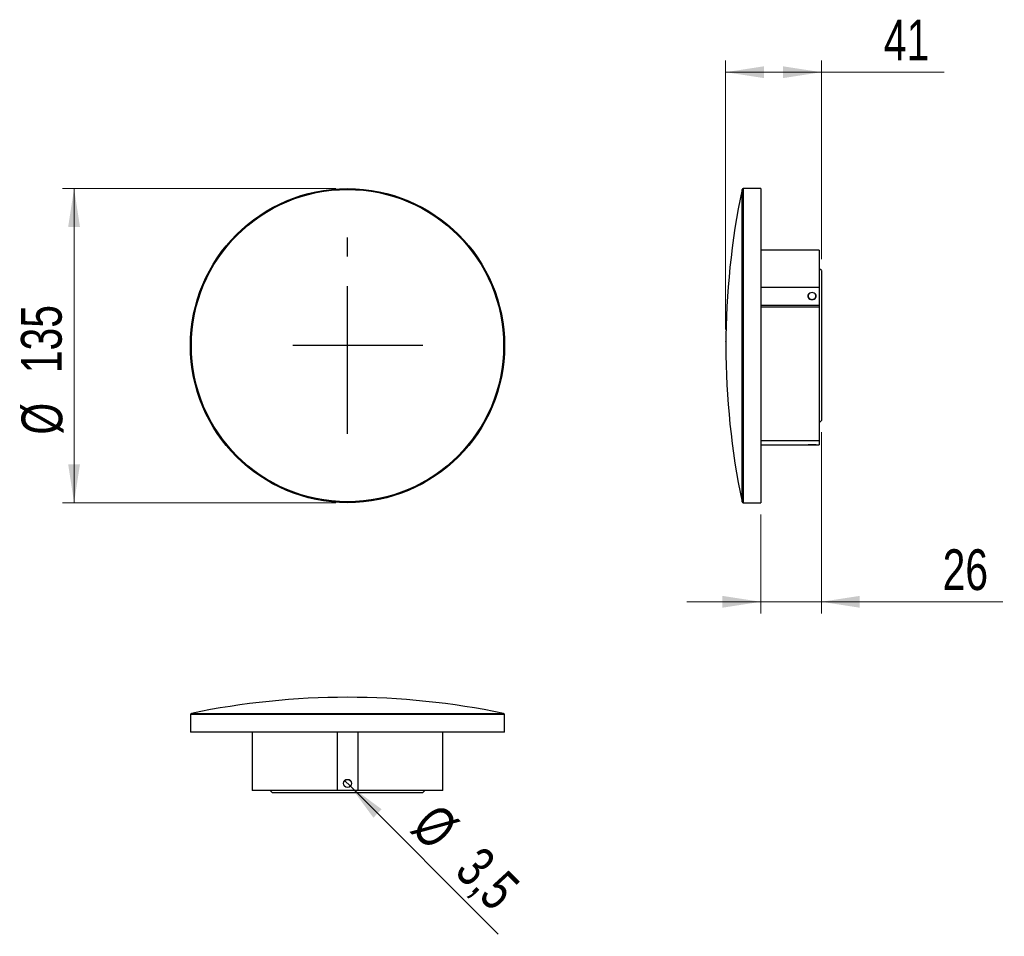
# Model space of a CAD drawing. Header units: millimetres. Extents: x 66.9 to 151.5, y 175.6 to 254.3.
import ezdxf

# ---------------------------------------------------------------- set-up
doc = ezdxf.new("R2010")
doc.units = ezdxf.units.MM
doc.header["$PDSIZE"] = -1
doc.linetypes.add('CENTERX2', pattern=[20.32, 12.7, -2.54, 2.54, -2.54])
doc.styles.add('SLDTEXTSTYLE0', font='TXT', dxfattribs={"width": 0.75})
doc.dimstyles.new('SLDDIMSTYLE0', dxfattribs={"dimtxt": 3.5, "dimasz": 3.302, "dimexe": 0, "dimexo": 0.0625, "dimgap": 0.875, "dimtad": 1, "dimdec": 0, "dimlfac": 5, "dimrnd": 1e-09, "dimzin": 12, "dimdsep": 46, "dimtxsty": 'SLDTEXTSTYLE0', "dimsah": 1, "dimcen": 0.09, "dimadec": 0, "dimazin": 3, "dimtfac": 1, "dimtdec": 0, "dimtmove": 0, "dimatfit": 0, "dimfxl": 0, "dimfrac": 2, "dimtolj": 1, "dimtzin": 12, "dimarcsym": 0})
doc.dimstyles.new('SLDDIMSTYLE1', dxfattribs={"dimtxt": 3.5, "dimasz": 3.302, "dimexe": 0, "dimexo": 0.0625, "dimgap": 0.875, "dimtad": 1, "dimdec": 0, "dimlfac": 5, "dimrnd": 1e-09, "dimzin": 12, "dimdsep": 46, "dimtxsty": 'SLDTEXTSTYLE0', "dimsah": 1, "dimcen": 0.09, "dimadec": 0, "dimazin": 3, "dimtfac": 1, "dimtdec": 0, "dimtofl": 0, "dimtmove": 0, "dimatfit": 3, "dimfxl": 0, "dimfrac": 2, "dimtolj": 1, "dimtzin": 12, "dimarcsym": 0})
doc.dimstyles.new('SLDDIMSTYLE2', dxfattribs={"dimtxt": 3.5, "dimasz": 3.302, "dimexe": 0, "dimexo": 0.0625, "dimgap": 0.875, "dimtad": 1, "dimdec": 1, "dimlfac": 5, "dimrnd": 1e-09, "dimzin": 12, "dimdsep": 46, "dimtxsty": 'SLDTEXTSTYLE0', "dimblk1": 'NONE', "dimsah": 1, "dimcen": 0, "dimadec": 0, "dimazin": 3, "dimtfac": 1, "dimtdec": 1, "dimtmove": 0, "dimatfit": 3, "dimldrblk": 'NONE', "dimfxl": 0, "dimfrac": 2, "dimtolj": 1, "dimtzin": 12, "dimarcsym": 0})

# ---------------------------------------------------------------- blocks, each defined once
blk = doc.blocks.new('_D')
at = {"color": 7, "linetype": 'Continuous', "lineweight": 0}
for p, q in [((94.076, 239.824), (70.576, 239.824)), ((71.576, 239.824), (71.576, 212.824)), ((94.076, 212.824), (70.576, 212.824))]:
    blk.add_line(p, q, dxfattribs=at)
at = {"color": 7, "linetype": 'Continuous', "lineweight": 18}
for points in [[(71.576, 239.824), (71.068, 236.522), (72.084, 236.522)], [(71.576, 212.824), (72.084, 216.126), (71.068, 216.126)]]:
    blk.add_solid(points, dxfattribs=at)
at = {"color": 7, "linetype": 'Continuous', "lineweight": 18, "char_height": 3.5, "attachment_point": 1, "rotation": 90, "style": 'SLDTEXTSTYLE0'}
for s, insert in [('135', (67.011, 223.956)), ('%%c', (67.064, 218.678))]:
    blk.add_mtext(s, dxfattribs=dict(at, insert=insert))
blk = doc.blocks.new('_D_1')
at = {"color": 7, "linetype": 'Continuous', "lineweight": 0}
for p, q in [((127.567, 227.707), (127.567, 250.824)), ((135.803, 233.767), (135.803, 250.824)), ((127.567, 249.824), (135.803, 249.824)), ((135.803, 249.824), (146.35, 249.824))]:
    blk.add_line(p, q, dxfattribs=at)
at = {"color": 7, "linetype": 'Continuous', "lineweight": 18}
for points in [[(127.567, 249.824), (130.869, 249.316), (130.869, 250.332)], [(135.803, 249.824), (132.501, 250.332), (132.501, 249.316)]]:
    blk.add_solid(points, dxfattribs=at)
at = {"color": 7, "linetype": 'Continuous', "lineweight": 18, "insert": (141.178, 254.336), "char_height": 3.5, "attachment_point": 1, "style": 'SLDTEXTSTYLE0'}
blk.add_mtext('41', dxfattribs=at)
blk = doc.blocks.new('_D_2')
at = {"color": 7, "linetype": 'Continuous', "lineweight": 0}
for p, q in [((135.803, 218.882), (135.803, 203.308)), ((130.603, 211.824), (130.603, 203.308)), ((130.603, 204.308), (124.253, 204.308)), ((130.603, 204.308), (135.803, 204.308)), ((135.803, 204.308), (151.401, 204.308))]:
    blk.add_line(p, q, dxfattribs=at)
at = {"color": 7, "linetype": 'Continuous', "lineweight": 18}
for points in [[(130.603, 204.308), (127.301, 204.816), (127.301, 203.8)], [(135.803, 204.308), (139.105, 203.8), (139.105, 204.816)]]:
    blk.add_solid(points, dxfattribs=at)
at = {"color": 7, "linetype": 'Continuous', "lineweight": 18, "insert": (146.229, 208.819), "char_height": 3.5, "attachment_point": 1, "style": 'SLDTEXTSTYLE0'}
blk.add_mtext('26', dxfattribs=at)
blk = doc.blocks.new('_D_3')
at = {"color": 7, "linetype": 'Continuous', "lineweight": 0}
for q in [(94.829, 188.947), (108.035, 175.741)]:
    blk.add_line((95.324, 188.452), q, dxfattribs=at)
at = {"color": 7, "linetype": 'Continuous', "lineweight": 18}
blk.add_solid([(95.324, 188.452), (97.299, 185.758), (98.018, 186.477)], dxfattribs=at)
at = {"color": 7, "linetype": 'Continuous', "lineweight": 18, "char_height": 3.5, "attachment_point": 1, "rotation": 315, "style": 'SLDTEXTSTYLE0'}
for s, insert in [('%%c', (102.875, 187.189)), ('3,5', (106.645, 183.495))]:
    blk.add_mtext(s, dxfattribs=dict(at, insert=insert))
blk = doc.blocks.new('_None')

msp = doc.modelspace()

# ---------------------------------------------------------------- linework, layer by layer
at = {"color": 7, "linetype": 'Continuous', "lineweight": 25}
for p, q in [((128.986, 212.904), (128.986, 239.745)), ((130.603, 239.824), (129.084, 239.824)), ((129.084, 239.824), (129.084, 212.824)), ((130.603, 239.824), (130.603, 212.824)), ((135.603, 234.524), (130.603, 234.524)), ((135.603, 234.524), (135.603, 231.362)), ((135.803, 232.767), (135.603, 232.967)), ((135.803, 232.767), (135.803, 219.882)), ((130.603, 231.362), (135.603, 231.362)), ((135.603, 231.362), (135.603, 229.804)), ((134.659, 230.59), (134.659, 230.524)), ((135.346, 230.524), (135.346, 230.59)), ((130.603, 229.804), (135.603, 229.804)), ((135.603, 229.62), (130.603, 229.62)), ((135.603, 229.804), (135.603, 229.62)), ((135.603, 229.62), (135.603, 218.174)), ((135.603, 219.682), (135.803, 219.882)), ((130.603, 218.174), (135.603, 218.174)), ((130.603, 217.807), (135.603, 217.807)), ((134.659, 217.807), (134.659, 217.792)), ((135.346, 217.792), (134.659, 217.792)), ((135.346, 217.792), (135.346, 217.807)), ((135.603, 218.174), (135.603, 217.807)), ((129.084, 212.824), (130.603, 212.824)), ((81.656, 194.716), (108.497, 194.716)), ((81.576, 194.619), (81.576, 193.1)), ((108.576, 194.619), (81.576, 194.619)), ((108.576, 193.1), (108.576, 194.619)), ((108.576, 193.1), (81.576, 193.1)), ((86.876, 193.1), (86.876, 188.1)), ((94.176, 193.1), (94.176, 188.1)), ((95.976, 193.1), (95.976, 188.1)), ((103.276, 188.1), (103.276, 193.1)), ((94.176, 188.1), (86.876, 188.1)), ((88.434, 188.1), (88.634, 187.9)), ((101.519, 187.9), (88.634, 187.9)), ((95.976, 188.1), (94.176, 188.1)), ((103.276, 188.1), (95.976, 188.1)), ((101.519, 187.9), (101.719, 188.1))]:
    msp.add_line(p, q, dxfattribs=at)
at = {"color": 7, "linetype": 'CENTERX2'}
for p, q in [((95.076, 218.733), (95.076, 235.615)), ((101.554, 226.324), (90.374, 226.324))]:
    msp.add_line(p, q, dxfattribs=at)
at = {"color": 7, "linetype": 'Continuous', "lineweight": 25, "flags": 128}
for points in [[(134.805, 230.833), (134.738, 230.782), (134.684, 230.709), (134.656, 230.626), (134.656, 230.54), (134.684, 230.457), (134.738, 230.385), (134.813, 230.328), (134.904, 230.292), (135.003, 230.28)], [(135.003, 230.293), (135.099, 230.305), (135.188, 230.34), (135.262, 230.396), (135.315, 230.467), (135.342, 230.548), (135.342, 230.633), (135.315, 230.714), (135.262, 230.785), (135.188, 230.84), (135.099, 230.875), (135.003, 230.887), (134.906, 230.875), (134.817, 230.84), (134.743, 230.785), (134.69, 230.714), (134.663, 230.633), (134.663, 230.548), (134.69, 230.467), (134.743, 230.396), (134.817, 230.34), (134.906, 230.305), (135.003, 230.293)], [(135.003, 230.28), (135.101, 230.292), (135.192, 230.328), (135.267, 230.385), (135.321, 230.457), (135.349, 230.54), (135.349, 230.626), (135.321, 230.709), (135.267, 230.782), (135.2, 230.833)]]:
    msp.add_lwpolyline(points, dxfattribs=at)
at = {"color": 7, "linetype": 'Continuous', "lineweight": 25}
for centre, radius in [((95.076, 226.324), 13.5), ((95.076, 226.324), 13.42), ((95.076, 188.7), 0.35), ((95.076, 188.7), 0.343)]:
    msp.add_circle(centre, radius, dxfattribs=at)
for centre, radius, start, end in [((193.392, 226.324), 65.789, 168.22958, 191.77042), ((129.084, 239.724), 0.1, 90, 168.22958), ((129.084, 212.924), 0.1, 191.77042, 270), ((95.076, 130.311), 65.789, 90, 101.77042), ((95.076, 130.311), 65.789, 78.22958, 90), ((81.676, 194.619), 0.1, 101.77042, 180), ((108.476, 194.619), 0.1, 0, 78.22958)]:
    msp.add_arc(centre, radius, start, end, dxfattribs=at)
at = {"color": 7, "linetype": 'Continuous'}
msp.add_point((95.076, 226.324), dxfattribs=at)
at = {"color": 7, "linetype": 'Continuous', "lineweight": 0}
msp.add_point((127.567, 226.707), dxfattribs=at)

# ---------------------------------------------------------------- dimensions: what is measured, and where the dimension line sits
at = {"color": 7, "linetype": 'Continuous', "lineweight": 18}
for base, p1, p2, dimstyle, picture, middle in [((135.803, 249.824), (127.567, 226.707), (135.803, 232.767), 'SLDDIMSTYLE1', '_D_1', (143.764, 249.824)), ((135.803, 204.308), (130.603, 212.824), (135.803, 219.882), 'SLDDIMSTYLE0', '_D_2', (148.815, 204.308))]:
    dim = msp.add_linear_dim(base=base, p1=p1, p2=p2, dimstyle=dimstyle, dxfattribs=at)
    dim.commit()
    dim.dimension.update_dxf_attribs({"geometry": picture, "text_midpoint": middle, "dimtype": 160})
dim = msp.add_linear_dim(base=(71.576, 212.824), p1=(95.076, 239.824), p2=(95.076, 212.824), angle=90, text='%%c<>', dimstyle='SLDDIMSTYLE0', dxfattribs=at)
dim.commit()
dim.dimension.update_dxf_attribs({"geometry": '_D', "text_midpoint": (71.576, 225.196), "dimtype": 160})
dim = msp.add_diameter_dim_2p(p1=(94.829, 188.947), p2=(95.324, 188.452), dimstyle='SLDDIMSTYLE2', dxfattribs=at)
dim.commit()
dim.dimension.update_dxf_attribs({"geometry": '_D_3', "text_midpoint": (104.093, 179.683), "dimtype": 163})

doc.saveas('drawing.dxf')
